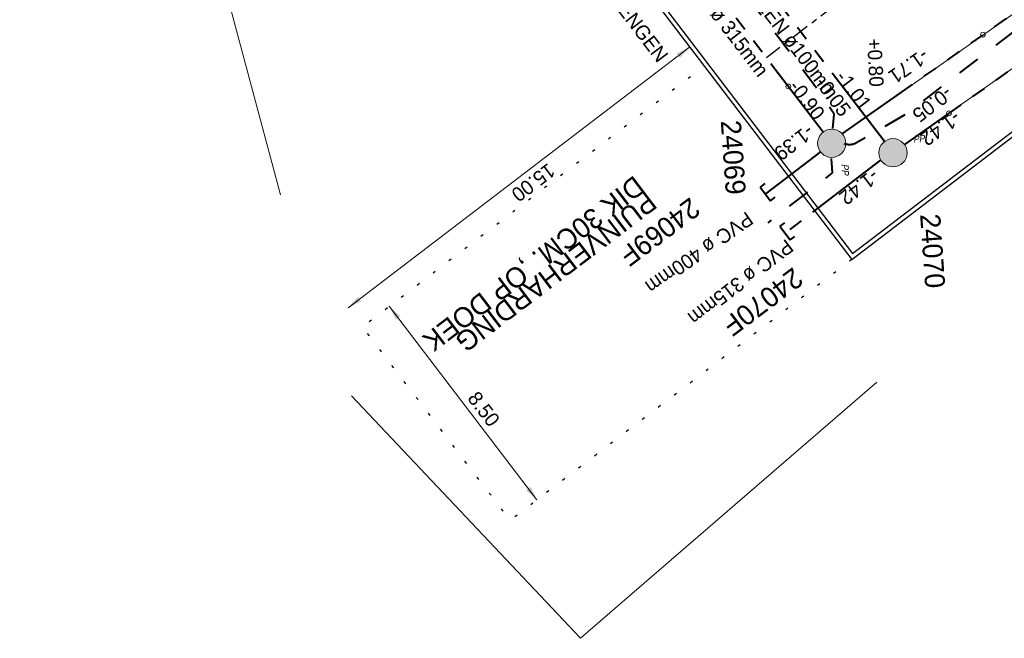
# Model space of a CAD drawing. Header units: metres. Extents: x 73592 to 73968, y 444899 to 445120.
# Tile 2 of 20: x 73640 to 73675, y 444899 to 444921. Entities that reach past the tile are written whole.
import ezdxf
from ezdxf.enums import TextEntityAlignment as Align

# ---------------------------------------------------------------- set-up
doc = ezdxf.new("R2010")
doc.units = ezdxf.units.M
doc.header["$MEASUREMENT"] = 0
for name, pattern in [('DGN Style 1', [0.6, 0, -0.6]), ('DRAIN streng', [1.6, 0.8, -0.8]), ('DWA streng', [5.5, 3, -0.5, 0.5, -0.5, 0.5, -0.5]), ('VRWA kolkafvoer', [1.2, 0.6, -0.2, 0.2, -0.2]), ('VRWA streng', [7.5, 3, -0.5, 0.5, -0.5, 0.5, -0.5, 0.5, -0.5, 0.5, -0.5])]:
    doc.linetypes.add(name, pattern=pattern)
for name, color, linetype, lineweight in [('ALG werkgrens', 7, 'Continuous', 0), ('RIO aanbr ALG inlaat', 7, 'Continuous', 13), ('RIO aanbr DRAIN streng', 5, 'DRAIN streng', 40), ('RIO aanbr DWA BOB en stroomrichting', 30, 'Continuous', 13), ('RIO aanbr DWA putnummer', 30, 'Continuous', 30), ('RIO aanbr DWA putten', 30, 'Continuous', 13), ('RIO aanbr DWA streng', 30, 'DWA streng', 40), ('RIO aanbr DWA strenggegevens', 30, 'Continuous', 13), ('RIO aanbr VRWA BOB en stroomrichting', 4, 'Continuous', 13), ('RIO aanbr VRWA kolkafvoer', 4, 'VRWA kolkafvoer', 30), ('RIO aanbr VRWA putnummer', 4, 'Continuous', 30), ('RIO aanbr VRWA putten en uitstroombakken', 4, 'Continuous', 13), ('RIO aanbr VRWA streng', 4, 'VRWA streng', 40), ('RIO aanbr VRWA strenggegevens', 4, 'Continuous', 13), ('VERH aanbr maatvoering', 7, 'Continuous', 13), ('VERH aanbr materiaalscheiding', 3, 'DGN Style 1', 30), ('VERH aanbr tekst hoogtemaat', 5, 'Continuous', 13), ('VERH aanbr tekst kantopsluiting', 5, 'Continuous', 13), ('VERH aanbr tekst overig', 7, 'Continuous', 13), ('VERH aanbr trottoirband', 2, 'Continuous', 30)]:
    doc.layers.add(name, color=color, linetype=linetype, lineweight=lineweight)
doc.styles.add('rio BOB 2 mm', font='INTL_ISO.shx', dxfattribs={"height": 0.0025})
doc.styles.add('rio putnummer 3.5 mm', font='INTL_ISO.shx', dxfattribs={"height": 0.0035})
doc.styles.add('rio tekst strenggegevens 2 mm', font='INTL_ISO.shx', dxfattribs={"height": 0.0025})
doc.styles.add('Style-ENGINEERING I 0.20944', font='ENGINEERING.shx', dxfattribs={"oblique": 12})
doc.styles.add('Style-INTL_ISO', font='INTL_ISO.shx')
doc.styles.add('verh hoogtemaat 2 mm', font='INTL_ISO.shx', dxfattribs={"height": 0.0025})
doc.styles.add('verh kantopsluiting 2 mm', font='INTL_ISO.shx', dxfattribs={"height": 0.0025})
doc.styles.add('verh tekst overig 3 mm', font='INTL_ISO.shx', dxfattribs={"height": 0.0035})
doc.dimstyles.new('maatvoering', dxfattribs={"dimscale": 200, "dimtxt": 0.0025, "dimasz": 0.0025, "dimexe": 0.00125, "dimexo": 0.00125, "dimgap": 0.001, "dimtad": 1, "dimjust": 1, "dimzin": 3, "dimdsep": 46, "dimtxsty": 'Style-INTL_ISO', "dimcen": 0.09, "dimse1": 1, "dimse2": 1, "dimclrd": 7, "dimclre": 7, "dimclrt": 256, "dimadec": 4, "dimazin": 3, "dimtfac": 1, "dimtmove": 1, "dimatfit": 3, "dimfxl": 0, "dimfrac": 2, "dimtzin": 3, "dimlwd": 0, "dimlwe": 0, "dimarcsym": 0})

# ---------------------------------------------------------------- blocks, each defined once
blk = doc.blocks.new('POLYESTERPUT')
at = {"layer": 'RIO aanbr DWA putten'}
blk.add_hatch(color=256, dxfattribs=at).paths.add_polyline_path([(-0.493, 0.001, 1), (0.493, -0.001, 1)])
blk.add_circle((0, 0), 0.493, dxfattribs=at)
at = {"layer": 'RIO aanbr DWA putten', "style": 'Style-ENGINEERING I 0.20944', "oblique": 12, "width": 0.88}
blk.add_text('PP', height=0.25, rotation=359.8963, dxfattribs=at).set_placement((0.737, 0.298))
blk = doc.blocks.new('POLYESTERPUT_1')
at = {"layer": 'RIO aanbr VRWA putten en uitstroombakken'}
blk.add_hatch(color=256, dxfattribs=at).paths.add_polyline_path([(-0.493, 0.001, 1), (0.493, -0.001, 1)])
blk.add_circle((0, 0), 0.493, dxfattribs=at)
at = {"layer": 'RIO aanbr VRWA putten en uitstroombakken', "style": 'Style-ENGINEERING I 0.20944', "oblique": 12, "width": 0.88}
blk.add_text('PP', height=0.25, rotation=359.8963, dxfattribs=at).set_placement((0.737, 0.298))
blk = doc.blocks.new('INLAAT')
at = {"color": 0, "linetype": 'ByBlock', "lineweight": -2}
blk.add_circle((0, 0), 0.0838, dxfattribs=at)
blk = doc.blocks.new('*D58')
at = {"layer": 'Defpoints'}
for p in [(73663.206, 444920.359), (73663.531, 444919.934), (73657.921, 444915.652), (73651.282, 444911.258)]:
    blk.add_point(p, dxfattribs=at)
at = {"layer": 'VERH aanbr maatvoering', "color": 7, "linetype": 'Continuous', "lineweight": 0}
blk.add_line((73651.607, 444910.833), (73663.531, 444919.934), dxfattribs=at)
at = {"layer": 'VERH aanbr maatvoering', "lineweight": 0, "extrusion": (0, 0, -1)}
blk.add_solid([(-73663.073, 444919.71), (-73663.531, 444919.934), (-73663.194, 444919.551)], dxfattribs=at)
at = {"layer": 'VERH aanbr maatvoering', "lineweight": 0}
blk.add_solid([(73652.065, 444911.057), (73651.607, 444910.833), (73651.944, 444911.216)], dxfattribs=at)
at = {"layer": 'VERH aanbr maatvoering', "linetype": 'Continuous', "style": 'Style-INTL_ISO'}
blk.add_text('15.00', height=0.5, rotation=217.3523, dxfattribs=at).set_placement((73658.741, 444915.711), align=Align.MIDDLE_LEFT)
blk = doc.blocks.new('*D59')
at = {"layer": 'Defpoints'}
for p in [(73653.044, 444910.888), (73652.655, 444910.591), (73655.934, 444907.101), (73657.812, 444903.834)]:
    blk.add_point(p, dxfattribs=at)
at = {"layer": 'VERH aanbr maatvoering', "color": 7, "linetype": 'Continuous', "lineweight": 0}
blk.add_line((73658.201, 444904.131), (73653.044, 444910.888), dxfattribs=at)
at = {"layer": 'VERH aanbr maatvoering', "lineweight": 0, "extrusion": (0, 0, -1)}
blk.add_solid([(-73653.268, 444910.43), (-73653.044, 444910.888), (-73653.427, 444910.551)], dxfattribs=at)
at = {"layer": 'VERH aanbr maatvoering', "lineweight": 0}
blk.add_solid([(73657.977, 444904.589), (73658.201, 444904.131), (73657.818, 444904.468)], dxfattribs=at)
at = {"layer": 'VERH aanbr maatvoering', "linetype": 'Continuous', "style": 'Style-INTL_ISO'}
blk.add_text('8.50', height=0.5, rotation=307.3523, dxfattribs=at).set_placement((73655.951, 444907.821), align=Align.MIDDLE_LEFT)

msp = doc.modelspace()

# ---------------------------------------------------------------- linework, layer by layer
at = {"layer": 'ALG werkgrens', "ltscale": 0.2}
msp.add_line((73645.524, 444928.693), (73649.244, 444914.783), dxfattribs=at)
at = {"layer": 'ALG werkgrens', "ltscale": 0.2, "flags": 128}
msp.add_lwpolyline([(73651.725, 444907.769), (73659.72, 444899.304), (73670.067, 444908.239)], dxfattribs=at)
at = {"layer": 'RIO aanbr DRAIN streng', "flags": 128}
for points in [[(73668.925, 444916.565), (73668.995, 444916.549, 0.190219), (73669.358, 444916.603), (73671.075, 444917.593, 0.032378), (73671.129, 444917.629), (73686.859, 444929.653, -0.009618), (73686.875, 444929.664), (73699.641, 444938.666, -0.008898), (73699.656, 444938.676), (73710.906, 444946.023, -0.006125), (73710.916, 444946.03), (73718.476, 444950.707, 0.17359), (73718.686, 444950.97), (73718.894, 444951.577)], [(73668.529, 444917.091), (73668.58, 444917.587), (73668.151, 444918.248), (73666.836, 444920.002, 0.002413), (73666.833, 444920.006), (73656.635, 444933.349, 0.131253), (73656.431, 444933.506), (73655.53, 444933.883)]]:
    msp.add_lwpolyline(points, format="xyb", dxfattribs=at)
msp.add_lwpolyline([(73668.471, 444916.048), (73668.506, 444915.545), (73666.262, 444913.801)], dxfattribs=at)
at = {"layer": 'RIO aanbr DWA BOB en stroomrichting', "linetype": 'Continuous'}
msp.add_line((73687.695, 444928.279), (73672.583, 444917.623), dxfattribs=at)
at = {"layer": 'RIO aanbr DWA streng'}
for p, q in [((73717.946, 444949.612), (73671.033, 444916.529)), ((73670.331, 444916.637), (73655.529, 444936.03)), ((73670.204, 444915.997), (73666.861, 444913.446))]:
    msp.add_line(p, q, dxfattribs=at)
at = {"layer": 'RIO aanbr DWA streng', "flags": 128}
msp.add_lwpolyline([(73666.838, 444913.806), (73666.679, 444913.684), (73667.043, 444913.207), (73667.202, 444913.329)], dxfattribs=at)
at = {"layer": 'RIO aanbr VRWA BOB en stroomrichting', "linetype": 'Continuous'}
msp.add_line((73694.343, 444934.771), (73670.086, 444917.769), dxfattribs=at)
at = {"layer": 'RIO aanbr VRWA kolkafvoer'}
msp.add_line((73670.5, 444922.832), (73666.213, 444919.56), dxfattribs=at)
at = {"layer": 'RIO aanbr VRWA streng'}
for p, q in [((73668.856, 444916.907), (73718.6, 444951.772)), ((73668.191, 444916.968), (73655.339, 444933.807)), ((73668.098, 444916.277), (73666.177, 444914.811))]:
    msp.add_line(p, q, dxfattribs=at)
at = {"layer": 'RIO aanbr VRWA streng', "flags": 128}
msp.add_lwpolyline([(73666.154, 444915.171), (73665.995, 444915.05), (73666.359, 444914.573), (73666.518, 444914.694)], dxfattribs=at)
at = {"layer": 'VERH aanbr materiaalscheiding', "flags": 128}
msp.add_lwpolyline([(73669.19, 444912.519), (73657.267, 444903.418), (73652.109, 444910.175), (73664.033, 444919.276)], dxfattribs=at)
at = {"layer": 'VERH aanbr trottoirband'}
for p, q in [((73640.264, 444950.665), (73669.219, 444912.729)), ((73640.145, 444950.574), (73669.19, 444912.519)), ((73669.219, 444912.729), (73688.53, 444927.468)), ((73669.19, 444912.519), (73676.891, 444918.397))]:
    msp.add_line(p, q, dxfattribs=at)

# ---------------------------------------------------------------- block references
at = {"layer": 'RIO aanbr ALG inlaat', "lineweight": 13}
for p in [(73673.769, 444920.368), (73666.976, 444918.56), (73672.583, 444917.623)]:
    msp.add_blockref('INLAAT', p, dxfattribs=at)
at = {"layer": 'RIO aanbr DWA putten', "rotation": 4.028237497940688}
msp.add_blockref('POLYESTERPUT', (73670.63, 444916.245), dxfattribs=at)
at = {"layer": 'RIO aanbr VRWA putten en uitstroombakken', "rotation": 272.9177780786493}
msp.add_blockref('POLYESTERPUT_1', (73668.49, 444916.576), dxfattribs=at)

# ---------------------------------------------------------------- texts
at = {"layer": 'RIO aanbr DRAIN streng', "linetype": 'Continuous', "insert": (73661.71, 444926.778), "char_height": 0.5, "attachment_point": 7, "rotation": 307.3523, "line_spacing_factor": 0.84, "style": 'rio BOB 2 mm'}
msp.add_mtext('DRAIN POLYPROPYLEEN ø100mm', dxfattribs=at)
at = {"layer": 'RIO aanbr DRAIN streng', "char_height": 0.5, "attachment_point": 7, "line_spacing_factor": 0.84, "style": 'rio BOB 2 mm'}
for insert, rotation in [((73667.881, 444918.674), 306.8384), ((73672.463, 444918.602), 217.3517)]:
    msp.add_mtext('-0.05', dxfattribs=dict(at, insert=insert, rotation=rotation))
at = {"layer": 'RIO aanbr DWA BOB en stroomrichting', "char_height": 0.5, "attachment_point": 7, "line_spacing_factor": 0.84, "style": 'rio BOB 2 mm'}
for s, insert, rotation in [('-1.01', (73668.594, 444918.875), 307.3523), ('-1.42', (73672.774, 444917.738), 215.1912), ('-1.42', (73669.91, 444915.709), 217.3517)]:
    msp.add_mtext(s, dxfattribs=dict(at, insert=insert, rotation=rotation))
at = {"layer": 'RIO aanbr DWA putnummer', "linetype": 'Continuous', "style": 'rio putnummer 3.5 mm'}
for s, rotation, p in [('24070', 274.0268, (73671.575, 444914.092)), ('24070F', 216.9838, (73667.145, 444912.277))]:
    msp.add_text(s, height=0.7, rotation=rotation, dxfattribs=at).set_placement(p)
at = {"layer": 'RIO aanbr DWA strenggegevens', "linetype": 'Continuous', "style": 'rio tekst strenggegevens 2 mm'}
msp.add_text('PVC %%248 315mm', height=0.5, rotation=217.3517, dxfattribs=at).set_placement((73666.902, 444913.258))
at = {"layer": 'RIO aanbr VRWA BOB en stroomrichting', "char_height": 0.5, "attachment_point": 7, "line_spacing_factor": 0.84, "style": 'rio BOB 2 mm'}
for s, insert, rotation in [('-1.71', (73671.667, 444919.908), 215.0262), ('-0.90', (73666.96, 444918.543), 307.3523), ('-1.39', (73667.632, 444917.266), 217.3517)]:
    msp.add_mtext(s, dxfattribs=dict(at, insert=insert, rotation=rotation))
at = {"layer": 'RIO aanbr VRWA putnummer', "linetype": 'Continuous', "style": 'rio putnummer 3.5 mm'}
for s, rotation, p in [('24069', 274.0268, (73664.616, 444917.358)), ('24069F', 216.9838, (73663.55, 444914.716))]:
    msp.add_text(s, height=0.7, rotation=rotation, dxfattribs=at).set_placement(p)
at = {"layer": 'RIO aanbr VRWA strenggegevens', "linetype": 'Continuous', "style": 'rio tekst strenggegevens 2 mm'}
for s, rotation, p in [('PVC %%248 315mm', 307.3523, (73663.272, 444922.329)), ('PVC %%248 400mm', 215.0262, (73665.518, 444914.217))]:
    msp.add_text(s, height=0.5, rotation=rotation, dxfattribs=at).set_placement(p)
at = {"layer": 'VERH aanbr tekst hoogtemaat', "insert": (73669.717, 444920.224), "char_height": 0.5, "attachment_point": 7, "rotation": 272.9178, "line_spacing_factor": 0.722892, "style": 'verh hoogtemaat 2 mm'}
msp.add_mtext('+0.80', dxfattribs=at)
at = {"layer": 'VERH aanbr tekst kantopsluiting', "lineweight": 13, "insert": (73655.665, 444928.049), "char_height": 0.5, "attachment_point": 7, "rotation": 307.3523, "line_spacing_factor": 0.722892, "style": 'verh kantopsluiting 2 mm'}
msp.add_mtext("TB-15, OP Z'N KOP  AANBRENGEN^J", dxfattribs=at)
at = {"layer": 'VERH aanbr tekst overig', "insert": (73661.523, 444915.587), "char_height": 0.7, "attachment_point": 7, "rotation": 217.2609, "line_spacing_factor": 0.600009, "style": 'verh tekst overig 3 mm'}
msp.add_mtext('\\PPUINVERHARDING \\P\\ptz;DIK 30CM. ,OP DOEK', dxfattribs=at)

# ---------------------------------------------------------------- dimensions: what is measured, and where the dimension line sits
at = {"layer": 'VERH aanbr maatvoering', "color": 7, "linetype": 'Continuous', "lineweight": 0}
for base, p1, p2, angle, picture, middle in [((73663.531, 444919.934), (73651.282, 444911.258), (73663.206, 444920.359), 37.3523, '*D58', (73657.921, 444915.652)), ((73653.044, 444910.888), (73657.812, 444903.834), (73652.655, 444910.591), 127.3523, '*D59', (73655.934, 444907.101))]:
    dim = msp.add_linear_dim(base=base, p1=p1, p2=p2, angle=angle, dimstyle='maatvoering', dxfattribs=at)
    dim.commit()
    dim.dimension.update_dxf_attribs({"geometry": picture, "text_midpoint": middle, "dimtype": 128})

doc.saveas('drawing.dxf')
